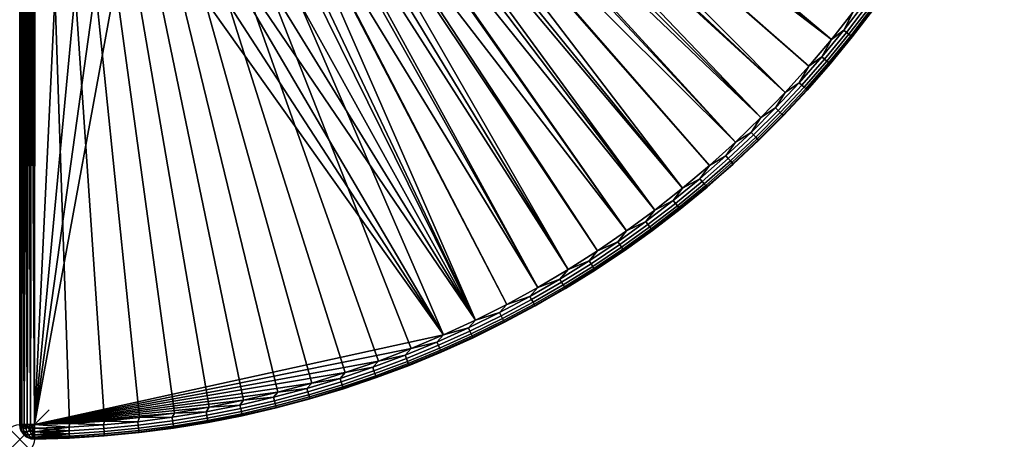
# Model space of a CAD drawing. Header units: inches. Extents: x 0 to 36, y -36 to 0.
# Tile 1 of 3: x 0 to 33.4, y -36 to -21.8. Entities that reach past the tile are written whole.
import ezdxf

# ---------------------------------------------------------------- set-up
doc = ezdxf.new("R2010")
doc.units = ezdxf.units.IN
doc.header["$MEASUREMENT"] = 0
doc.header["$PDMODE"] = 35
doc.header["$PDSIZE"] = 1
for name, color, linetype in [('A-FURN-3-NODE', 7, 'Continuous'), ('A-FURN-3-ST-FR', 151, 'Continuous'), ('A-FURN-3-ST-SI', 165, 'Continuous')]:
    doc.layers.add(name, color=color, linetype=linetype)

msp = doc.modelspace()

# ---------------------------------------------------------------- linework, layer by layer
at = {"layer": 'A-FURN-3-NODE'}
msp.add_point((0, -36.001), dxfattribs=at)

# ---------------------------------------------------------------- meshes
at = {"layer": 'A-FURN-3-ST-FR'}
mesh = msp.add_polyface(dxfattribs=at)
corners = [(0, -0.5, 0.5), (0.017, -35.496, 0.371), (0, -35.496, 0.5), (0.017, -0.5, 0.371), (0.067, -35.496, 0.25), (0.067, -0.5, 0.25), (0.146, -35.496, 0.146), (0.146, -0.5, 0.146), (0.25, -35.496, 0.067), (0.25, -0.5, 0.067), (0.371, -35.496, 0.017), (0.371, -0.5, 0.017), (0.5, -35.496), (4.063, -35.267), (0.5, -0.5), (5.243, -35.111), (2.878, -35.383), (1.69, -35.46), (0.5, -35.496, 18), (0.505, -17.993, 18), (0.5, -17.993, 18), (0.51, -17.993, 18), (0.514, -17.993, 18), (1.339, -17.95, 18), (2.16, -17.87, 18), (2.977, -17.752, 18), (3.788, -17.597, 18), (0, -35.496, 17.5), (0.01, -17.59, 17.598), (0, -17.493, 17.5), (0.017, -35.496, 17.629), (0.038, -17.684, 17.691), (0.067, -35.496, 17.75), (0.084, -17.771, 17.778), (0.146, -35.496, 17.854), (0.146, -17.846, 17.854), (0.222, -17.909, 17.916), (0.25, -35.496, 17.933), (0.309, -17.955, 17.962), (0.371, -35.496, 17.983), (0.402, -17.983, 17.99), (0.258, -17.931, 35.5), (0.152, -17.851, 35.5), (0.382, -17.979, 35.5), (0.514, -17.993, 35.5), (1.339, -17.95, 35.5), (2.16, -17.87, 35.5), (0.514, -17.976, 35.629), (1.334, -17.883, 35.75), (0.512, -17.926, 35.75), (1.337, -17.933, 35.629), (2.158, -17.853, 35.629), (0.463, -17.912, 35.771), (0.368, -17.927, 35.709), (0.447, -17.976, 35.616), (0.379, -17.976, 35.548), (0.287, -17.926, 35.628), (0.225, -17.909, 35.534)]
mesh.append_faces([[corners[k] for k in face] for face in [(0, 1, 2), (3, 4, 1), (5, 6, 4), (7, 8, 6), (9, 10, 8), (11, 12, 10), (13, 14, 15), (16, 14, 13), (17, 14, 16), (12, 14, 17), (18, 19, 20), (27, 28, 29), (30, 28, 27), (30, 31, 28), (32, 31, 30), (32, 33, 31), (34, 33, 32), (34, 35, 33), (34, 36, 35), (37, 36, 34), (37, 38, 36), (39, 38, 37), (39, 40, 38), (18, 40, 39), (20, 40, 18), (36, 41, 42), (38, 41, 36), (38, 43, 41), (40, 43, 38), (44, 43, 40), (21, 22, 44), (44, 19, 21), (44, 20, 19), (40, 20, 44), (45, 22, 23), (44, 22, 45), (45, 23, 46), (47, 48, 49), (47, 50, 48), (44, 50, 47), (45, 50, 44), (45, 51, 50), (52, 53, 54), (55, 54, 53, 56), (41, 56, 57), (41, 55, 56), (43, 55, 41), (44, 55, 43), (44, 54, 55), (47, 54, 44), (49, 54, 47), (49, 52, 54), (42, 41, 57)]])
mesh.append_faces([[corners[k] for k in face] for face in [(18, 22, 21), (18, 23, 22), (18, 25, 24)]], dxfattribs={"vtx0": -1, "vtx2": -1})
mesh.append_faces([[corners[k] for k in face] for face in [(24, 23, 18)]], dxfattribs={"vtx1": -1, "vtx2": -1})
mesh.append_faces([[corners[k] for k in face] for face in [(21, 19, 18), (18, 26, 25)]], dxfattribs={"vtx2": -1})
mesh = msp.add_polyface(dxfattribs=at)
corners = [(0.017, -0.5, 0.371), (0.017, -35.496, 0.371), (0, -0.5, 0.5), (0.067, -0.5, 0.25), (0.067, -35.496, 0.25), (0.146, -0.5, 0.146), (0.146, -35.496, 0.146), (0.25, -0.5, 0.067), (0.25, -35.496, 0.067), (0.371, -0.5, 0.017), (0.371, -35.496, 0.017), (0.5, -0.5), (0.5, -35.496), (0.5, -0.5, 36), (1.327, -17.45, 36), (2.15, -17.367, 36), (0.5, -17.493, 36), (0.01, -17.59, 17.598), (0, -17.493, 35.5), (0, -17.493, 17.5), (4.591, -17.405, 35.5), (3.788, -17.597, 18), (4.591, -17.405, 18), (3.788, -17.597, 35.5), (5.384, -17.176, 35.5), (5.384, -17.176, 18), (6.166, -16.911, 35.5), (0.017, -17.493, 35.629), (0.017, -0.5, 35.629), (0.067, -17.493, 35.75), (0.067, -0.5, 35.75), (0.146, -17.493, 35.854), (0.146, -0.5, 35.854), (0.25, -17.493, 35.933), (0.25, -0.5, 35.933), (0.371, -17.493, 35.983), (0.371, -0.5, 35.983), (1.311, -17.581, 35.983), (0.504, -17.622, 35.983), (2.116, -17.502, 35.983), (2.936, -17.505, 35.933), (2.916, -17.387, 35.983), (2.13, -17.622, 35.933), (2.969, -17.246, 36), (3.757, -17.454, 35.854), (3.736, -17.352, 35.933), (2.953, -17.608, 35.854), (3.71, -17.235, 35.983), (3.781, -17.087, 36), (4.574, -17.34, 35.75), (4.554, -17.263, 35.854), (3.774, -17.531, 35.75), (4.527, -17.163, 35.933), (5.341, -17.036, 35.854), (5.31, -16.937, 35.933), (5.274, -16.822, 35.983), (4.497, -17.046, 35.983), (4.585, -16.889, 36), (5.378, -16.653, 36), (4.587, -17.388, 35.629), (3.785, -17.58, 35.629), (5.379, -17.16, 35.629), (5.364, -17.112, 35.75), (6.039, -16.563, 35.983), (6.16, -16.895, 35.629), (0.015, -17.568, 35.593), (0.018, -17.625, 35.5), (0.055, -17.603, 35.7), (0.119, -17.621, 35.797), (0.203, -17.622, 35.881), (0.302, -17.606, 35.945), (0.409, -17.573, 35.985)]
mesh.append_faces([[corners[k] for k in face] for face in [(0, 1, 2), (3, 4, 0), (5, 6, 3), (7, 8, 5), (9, 10, 7), (11, 12, 9), (13, 14, 15), (16, 14, 13), (17, 18, 19), (20, 21, 22), (23, 21, 20), (24, 22, 25), (20, 22, 24), (24, 25, 26), (27, 28, 18), (29, 30, 27), (31, 32, 29), (33, 34, 31), (35, 36, 33), (16, 13, 35), (16, 37, 14), (38, 37, 16), (14, 39, 15), (14, 37, 39), (40, 41, 39, 42), (15, 41, 43), (15, 39, 41), (44, 45, 40, 46), (45, 47, 41, 40), (43, 47, 48), (43, 41, 47), (49, 50, 44, 51), (50, 52, 45, 44), (53, 54, 52, 50), (54, 55, 56, 52), (57, 55, 58), (57, 56, 55), (52, 56, 47, 45), (48, 56, 57), (48, 47, 56), (59, 49, 51, 60), (23, 59, 60), (20, 59, 23), (61, 62, 49, 59), (62, 53, 50, 49), (20, 61, 59), (24, 61, 20), (58, 55, 63), (24, 64, 61), (65, 18, 66), (65, 27, 18), (67, 27, 65), (67, 29, 27), (68, 31, 29), (69, 33, 31), (70, 35, 33), (71, 35, 70), (71, 16, 35), (38, 16, 71)]])
mesh = msp.add_polyface(dxfattribs=at)
corners = [(22.454, -27.497), (0.5, -0.5), (23.363, -26.728), (21.52, -28.234), (20.561, -28.94), (19.579, -29.613), (18.575, -30.253), (17.55, -30.858), (16.506, -31.429), (15.443, -31.965), (14.362, -32.465), (13.266, -32.928), (12.154, -33.355), (11.029, -33.743), (9.891, -34.094), (8.743, -34.407), (7.584, -34.68), (6.417, -34.915), (5.243, -35.111), (16.25, -31.708, 0.017), (15.201, -32.224, 0.017), (15.252, -32.333, 0.067), (16.305, -31.815, 0.067), (14.135, -32.706, 0.017), (14.183, -32.816, 0.067), (15.296, -32.427, 0.146), (16.352, -31.907, 0.146), (15.33, -32.499, 0.25), (16.388, -31.978, 0.25), (15.352, -32.544, 0.371), (16.411, -32.023, 0.371), (16.419, -32.038, 0.5), (15.359, -32.559, 0.5), (14.362, -32.465, 18), (3.788, -17.597, 18), (0.5, -35.496, 18), (4.591, -17.405, 18), (5.384, -17.176, 18), (15.443, -31.965, 18), (6.166, -16.911, 18), (6.935, -16.61, 18), (7.69, -16.275, 18), (8.428, -15.905, 18), (16.506, -31.429, 18), (17.55, -30.858, 18), (9.148, -15.502, 18), (18.575, -30.253, 18), (9.849, -15.066, 18), (19.579, -29.613, 18), (20.561, -28.94, 18), (10.53, -14.599, 18), (21.52, -28.234, 18), (11.188, -14.101, 18), (22.454, -27.497, 18), (11.823, -13.573, 18), (15.296, -32.427, 17.854), (15.252, -32.333, 17.933), (14.183, -32.816, 17.933), (14.224, -32.911, 17.854), (15.201, -32.224, 17.983), (14.135, -32.706, 17.983), (16.411, -32.023, 17.629), (16.388, -31.978, 17.75), (15.33, -32.499, 17.75), (15.352, -32.544, 17.629), (16.352, -31.907, 17.854), (16.305, -31.815, 17.933), (16.25, -31.708, 17.983), (15.359, -32.559, 17.5), (16.419, -32.038, 17.5)]
mesh.append_faces([[corners[k] for k in face] for face in [(0, 1, 2), (3, 1, 0), (4, 1, 3), (5, 1, 4), (6, 1, 5), (7, 1, 6), (8, 1, 7), (9, 1, 8), (10, 1, 9), (11, 1, 10), (12, 1, 11), (13, 1, 12), (14, 1, 13), (15, 1, 14), (16, 1, 15), (17, 1, 16), (18, 1, 17), (19, 9, 8), (20, 10, 9), (20, 9, 19), (21, 20, 19, 22), (23, 10, 20), (24, 23, 20, 21), (25, 21, 22, 26), (27, 25, 26, 28), (29, 27, 28, 30), (29, 31, 32), (30, 31, 29), (33, 34, 35), (38, 37, 33), (43, 42, 38), (44, 42, 43), (44, 45, 42), (46, 45, 44), (46, 47, 45), (48, 47, 46), (49, 50, 47), (51, 52, 50), (53, 54, 52), (55, 56, 57, 58), (56, 59, 60, 57), (33, 59, 38), (33, 60, 59), (61, 62, 63, 64), (62, 65, 55, 63), (65, 66, 56, 55), (66, 67, 59, 56), (38, 67, 43), (38, 59, 67), (68, 61, 64), (69, 61, 68), (32, 69, 68), (31, 69, 32)]])
mesh.append_faces([[corners[k] for k in face] for face in [(33, 36, 34), (38, 39, 37)]], dxfattribs={"vtx0": -1})
mesh.append_faces([[corners[k] for k in face] for face in [(38, 41, 40)]], dxfattribs={"vtx0": -1, "vtx2": -1})
mesh.append_faces([[corners[k] for k in face] for face in [(40, 39, 38)]], dxfattribs={"vtx1": -1, "vtx2": -1})
mesh.append_faces([[corners[k] for k in face] for face in [(33, 37, 36), (38, 42, 41)]], dxfattribs={"vtx2": -1})
mesh = msp.add_polyface(dxfattribs=at)
corners = [(23.363, -26.728), (0.5, -0.5), (24.247, -25.93), (24.247, -25.93, 18), (12.433, -13.016, 18), (11.823, -13.573, 18), (13.016, -12.433, 35.5), (13.016, -12.433, 18), (13.573, -11.823, 35.5), (13.573, -11.823, 18), (10.53, -14.599, 35.5), (9.849, -15.066, 18), (10.53, -14.599, 18), (9.849, -15.066, 35.5), (11.188, -14.101, 35.5), (11.188, -14.101, 18), (11.823, -13.573, 35.5), (12.433, -13.016, 35.5), (10.52, -14.585, 35.629), (10.491, -14.544, 35.75), (9.813, -15.01, 35.75), (9.84, -15.052, 35.629), (10.444, -14.48, 35.854), (9.769, -14.944, 35.854), (10.383, -14.396, 35.933), (9.712, -14.857, 35.933), (9.826, -14.481, 36), (10.313, -14.298, 35.983), (10.5, -14, 36), (11.15, -13.488, 36), (11.579, -13.293, 35.983), (11.775, -12.946, 36), (11.779, -13.522, 35.75), (11.727, -13.462, 35.854), (11.097, -13.986, 35.854), (11.146, -14.048, 35.75), (11.659, -13.384, 35.933), (11.033, -13.905, 35.933), (10.958, -13.81, 35.983), (11.177, -14.087, 35.629), (11.812, -13.56, 35.629), (12.421, -13.004, 35.629), (12.386, -12.968, 35.75), (12.332, -12.911, 35.854), (12.26, -12.836, 35.933), (12.177, -12.748, 35.983), (12.374, -12.374, 36), (13.004, -12.421, 35.629), (12.968, -12.386, 35.75), (12.911, -12.332, 35.854), (12.836, -12.26, 35.933), (12.748, -12.177, 35.983), (12.946, -11.775, 36), (13.56, -11.812, 35.629), (13.522, -11.779, 35.75), (13.462, -11.727, 35.854), (13.384, -11.659, 35.933), (13.293, -11.579, 35.983)]
mesh.append_faces([[corners[k] for k in face] for face in [(0, 1, 2), (3, 4, 5), (6, 4, 7), (8, 7, 9), (6, 7, 8), (10, 11, 12), (13, 11, 10), (14, 12, 15), (10, 12, 14), (16, 15, 5), (14, 15, 16), (17, 5, 4), (16, 5, 17), (17, 4, 6), (18, 19, 20, 21), (19, 22, 23, 20), (22, 24, 25, 23), (26, 27, 28), (13, 18, 21), (10, 18, 13), (29, 30, 31), (32, 33, 34, 35), (33, 36, 37, 34), (36, 30, 38, 37), (29, 38, 30), (28, 38, 29), (35, 34, 22, 19), (34, 37, 24, 22), (37, 38, 27, 24), (28, 27, 38), (39, 35, 19, 18), (10, 39, 18), (14, 39, 10), (40, 32, 35, 39), (14, 40, 39), (16, 40, 14), (41, 42, 32, 40), (42, 43, 33, 32), (43, 44, 36, 33), (44, 45, 30, 36), (31, 45, 46), (31, 30, 45), (16, 41, 40), (17, 41, 16), (47, 48, 42, 41), (48, 49, 43, 42), (49, 50, 44, 43), (50, 51, 45, 44), (46, 51, 52), (46, 45, 51), (17, 47, 41), (6, 47, 17), (53, 54, 48, 47), (54, 55, 49, 48), (55, 56, 50, 49), (56, 57, 51, 50), (52, 51, 57), (6, 53, 47), (8, 53, 6)]])
mesh = msp.add_polyface(dxfattribs=at)
corners = [(24.247, -25.93), (0.5, -0.5), (25.102, -25.102), (25.93, -24.247), (26.728, -23.363), (27.497, -22.454), (28.234, -21.52), (28.94, -20.561), (29.613, -19.579), (30.253, -18.575), (30.858, -17.55), (31.429, -16.506), (31.965, -15.443), (24.247, -25.93, 18), (11.823, -13.573, 18), (23.363, -26.728, 18), (25.102, -25.102, 18), (12.433, -13.016, 18), (13.016, -12.433, 18), (25.93, -24.247, 18), (13.573, -11.823, 18), (26.728, -23.363, 18), (27.497, -22.454, 18), (14.101, -11.188, 18), (28.234, -21.52, 18), (14.599, -10.53, 18), (28.94, -20.561, 18), (15.066, -9.849, 18), (31.429, -16.506, 18), (15.905, -8.428, 18), (30.858, -17.55, 18), (31.965, -15.443, 18), (32.465, -14.362, 18), (16.275, -7.69, 18), (32.928, -13.266, 18), (16.61, -6.935, 18), (33.355, -12.154, 18), (16.911, -6.166, 18), (28.911, -21.422, 17.629), (28.871, -21.393, 17.75), (28.153, -22.329, 17.75), (28.193, -22.36, 17.629), (28.807, -21.345, 17.854), (28.091, -22.279, 17.854), (28.724, -21.284, 17.933), (28.01, -22.215, 17.933), (28.627, -21.212, 17.983), (27.916, -22.14, 17.983), (28.206, -22.37, 17.5), (28.925, -21.433, 17.5), (29.492, -20.389, 17.854), (29.407, -20.33, 17.933), (29.308, -20.261, 17.983), (28.206, -22.37, 0.5), (28.925, -21.433, 0.5), (27.916, -22.14, 0.017), (28.627, -21.212, 0.017), (28.01, -22.215, 0.067), (28.724, -21.284, 0.067), (28.091, -22.279, 0.146), (28.807, -21.345, 0.146), (28.153, -22.329, 0.25), (28.871, -21.393, 0.25), (28.193, -22.36, 0.371), (28.911, -21.422, 0.371), (29.308, -20.261, 0.017), (29.407, -20.33, 0.067), (29.492, -20.389, 0.146), (29.613, -19.579, 18), (30.253, -18.575, 18), (15.502, -9.148, 18)]
mesh.append_faces([[corners[k] for k in face] for face in [(0, 1, 2), (2, 1, 3), (3, 1, 4), (4, 1, 5), (5, 1, 6), (6, 1, 7), (7, 1, 8), (8, 1, 9), (9, 1, 10), (10, 1, 11), (11, 1, 12), (13, 14, 15), (16, 17, 13), (16, 18, 17), (19, 18, 16), (19, 20, 18), (21, 20, 19), (22, 20, 21), (22, 23, 20), (24, 23, 22), (24, 25, 23), (26, 25, 24), (26, 27, 25), (28, 29, 30), (31, 29, 28), (32, 33, 31), (34, 35, 32), (36, 37, 34), (38, 39, 40, 41), (39, 42, 43, 40), (42, 44, 45, 43), (44, 46, 47, 45), (24, 47, 46), (22, 47, 24), (48, 38, 41), (49, 38, 48), (50, 51, 44, 42), (51, 52, 46, 44), (26, 46, 52), (24, 46, 26), (53, 49, 48), (54, 49, 53), (55, 6, 56), (55, 5, 6), (57, 55, 56, 58), (59, 57, 58, 60), (61, 59, 60, 62), (63, 61, 62, 64), (63, 54, 53), (64, 54, 63), (56, 7, 65), (56, 6, 7), (58, 56, 65, 66), (60, 58, 66, 67), (68, 27, 26), (69, 27, 68), (69, 70, 27), (30, 70, 69), (30, 29, 70)]])
mesh = msp.add_polyface(dxfattribs=at)
corners = [(20.261, -29.308, 0.017), (19.579, -29.613), (20.561, -28.94), (19.288, -29.957, 0.017), (19.354, -30.058, 0.067), (20.33, -29.407, 0.067), (19.41, -30.145, 0.146), (20.389, -29.492, 0.146), (19.453, -30.212, 0.25), (20.434, -29.557, 0.25), (20.462, -29.599, 0.371), (20.472, -29.613, 0.5), (19.48, -30.254, 0.371), (21.212, -28.627, 0.017), (21.52, -28.234), (21.284, -28.724, 0.067), (21.345, -28.807, 0.146), (21.393, -28.871, 0.25), (21.422, -28.911, 0.371), (21.433, -28.925, 0.5), (22.37, -28.206, 0.5), (22.14, -27.916, 0.017), (22.454, -27.497), (22.215, -28.01, 0.067), (22.279, -28.091, 0.146), (22.329, -28.153, 0.25), (22.36, -28.193, 0.371), (23.284, -27.457, 0.5), (23.044, -27.174, 0.017), (23.122, -27.266, 0.067), (20.561, -28.94, 18), (9.849, -15.066, 18), (19.579, -29.613, 18), (21.52, -28.234, 18), (10.53, -14.599, 18), (22.454, -27.497, 18), (11.188, -14.101, 18), (23.363, -26.728, 18), (11.823, -13.573, 18), (20.434, -29.557, 17.75), (20.389, -29.492, 17.854), (19.41, -30.145, 17.854), (19.453, -30.212, 17.75), (20.33, -29.407, 17.933), (19.354, -30.058, 17.933), (20.261, -29.308, 17.983), (19.288, -29.957, 17.983), (20.472, -29.613, 17.5), (20.462, -29.599, 17.629), (19.489, -30.268, 17.5), (21.422, -28.911, 17.629), (21.393, -28.871, 17.75), (21.345, -28.807, 17.854), (21.284, -28.724, 17.933), (21.212, -28.627, 17.983), (21.433, -28.925, 17.5), (22.36, -28.193, 17.629), (22.329, -28.153, 17.75), (22.279, -28.091, 17.854), (22.215, -28.01, 17.933), (22.14, -27.916, 17.983), (22.37, -28.206, 17.5), (23.122, -27.266, 17.933), (23.044, -27.174, 17.983), (23.273, -27.444, 17.629), (19.489, -30.268, 0.5)]
mesh.append_faces([[corners[k] for k in face] for face in [(0, 1, 2), (3, 1, 0), (4, 3, 0, 5), (6, 4, 5, 7), (8, 6, 7, 9), (10, 11, 12), (13, 2, 14), (0, 2, 13), (5, 0, 13, 15), (7, 5, 15, 16), (9, 7, 16, 17), (10, 9, 17, 18), (10, 19, 11), (18, 19, 10), (18, 20, 19), (21, 14, 22), (13, 14, 21), (15, 13, 21, 23), (16, 15, 23, 24), (17, 16, 24, 25), (18, 17, 25, 26), (26, 20, 18), (26, 27, 20), (21, 22, 28), (23, 21, 28, 29), (30, 31, 32), (33, 34, 30), (35, 36, 33), (37, 38, 35), (39, 40, 41, 42), (40, 43, 44, 41), (43, 45, 46, 44), (32, 45, 30), (32, 46, 45), (47, 48, 49), (50, 51, 39, 48), (51, 52, 40, 39), (52, 53, 43, 40), (53, 54, 45, 43), (30, 54, 33), (30, 45, 54), (47, 50, 48), (55, 50, 47), (56, 57, 51, 50), (57, 58, 52, 51), (58, 59, 53, 52), (59, 60, 54, 53), (33, 60, 35), (33, 54, 60), (55, 56, 50), (61, 56, 55), (62, 63, 60, 59), (35, 60, 63), (61, 64, 56), (11, 47, 65), (11, 55, 47), (19, 55, 11), (19, 61, 55), (20, 61, 19)]])
mesh = msp.add_polyface(dxfattribs=at)
corners = [(24.777, -25.604, 0.017), (25.102, -25.102), (25.604, -24.777, 0.017), (24.861, -25.69, 0.067), (25.69, -24.861, 0.067), (25.858, -25.023, 0.371), (25.87, -25.035, 0.5), (25.023, -25.858, 0.371), (26.678, -24.172, 0.5), (25.93, -24.247), (26.403, -23.923, 0.017), (26.492, -24.004, 0.067), (25.765, -24.933, 0.146), (26.569, -24.074, 0.146), (25.822, -24.988, 0.25), (26.628, -24.127, 0.25), (26.665, -24.161, 0.371), (27.457, -23.284, 0.5), (26.728, -23.363), (27.174, -23.044, 0.017), (27.266, -23.122, 0.067), (27.345, -23.189, 0.146), (27.406, -23.24, 0.25), (27.444, -23.273, 0.371), (28.193, -22.36, 17.629), (28.153, -22.329, 17.75), (27.406, -23.24, 17.75), (27.444, -23.273, 17.629), (28.091, -22.279, 17.854), (27.345, -23.189, 17.854), (28.01, -22.215, 17.933), (27.266, -23.122, 17.933), (27.916, -22.14, 17.983), (27.174, -23.044, 17.983), (27.497, -22.454, 18), (26.728, -23.363, 18), (27.457, -23.284, 17.5), (28.206, -22.37, 17.5), (28.206, -22.37, 0.5), (27.497, -22.454), (27.916, -22.14, 0.017), (28.01, -22.215, 0.067), (28.091, -22.279, 0.146), (28.153, -22.329, 0.25), (28.193, -22.36, 0.371), (25.69, -24.861, 17.933), (25.604, -24.777, 17.983), (24.777, -25.604, 17.983), (24.861, -25.69, 17.933), (25.102, -25.102, 18), (25.93, -24.247, 18), (26.665, -24.161, 17.629), (26.628, -24.127, 17.75), (25.822, -24.988, 17.75), (25.858, -25.023, 17.629), (26.569, -24.074, 17.854), (25.765, -24.933, 17.854), (26.492, -24.004, 17.933), (26.403, -23.923, 17.983), (25.87, -25.035, 17.5), (26.678, -24.172, 17.5)]
mesh.append_faces([[corners[k] for k in face] for face in [(0, 1, 2), (3, 0, 2, 4), (5, 6, 7), (5, 8, 6), (2, 9, 10), (2, 1, 9), (4, 2, 10, 11), (12, 4, 11, 13), (14, 12, 13, 15), (5, 14, 15, 16), (16, 8, 5), (16, 17, 8), (10, 18, 19), (10, 9, 18), (11, 10, 19, 20), (13, 11, 20, 21), (15, 13, 21, 22), (16, 15, 22, 23), (23, 17, 16), (24, 25, 26, 27), (25, 28, 29, 26), (28, 30, 31, 29), (30, 32, 33, 31), (34, 33, 32), (35, 33, 34), (36, 24, 27), (37, 24, 36), (17, 37, 36), (38, 37, 17), (19, 39, 40), (19, 18, 39), (20, 19, 40, 41), (21, 20, 41, 42), (22, 21, 42, 43), (23, 22, 43, 44), (23, 38, 17), (44, 38, 23), (45, 46, 47, 48), (49, 46, 50), (49, 47, 46), (51, 52, 53, 54), (52, 55, 56, 53), (55, 57, 45, 56), (57, 58, 46, 45), (50, 58, 35), (50, 46, 58), (59, 51, 54), (60, 51, 59), (27, 26, 52, 51), (26, 29, 55, 52), (29, 31, 57, 55), (31, 33, 58, 57), (35, 58, 33), (60, 27, 51), (36, 27, 60), (6, 60, 59), (8, 60, 6), (8, 36, 60), (17, 36, 8)]])
mesh = msp.add_polyface(dxfattribs=at)
corners = [(22.279, -28.091, 0.146), (22.215, -28.01, 0.067), (23.122, -27.266, 0.067), (23.189, -27.345, 0.146), (22.329, -28.153, 0.25), (23.24, -27.406, 0.25), (22.36, -28.193, 0.371), (23.273, -27.444, 0.371), (23.284, -27.457, 0.5), (23.923, -26.403, 0.017), (23.363, -26.728), (24.247, -25.93), (23.044, -27.174, 0.017), (22.454, -27.497), (24.777, -25.604, 0.017), (24.004, -26.492, 0.067), (24.861, -25.69, 0.067), (24.074, -26.569, 0.146), (24.933, -25.765, 0.146), (24.127, -26.628, 0.25), (24.988, -25.822, 0.25), (24.161, -26.665, 0.371), (25.023, -25.858, 0.371), (24.172, -26.678, 0.5), (25.035, -25.87, 0.5), (25.102, -25.102), (25.69, -24.861, 0.067), (25.765, -24.933, 0.146), (25.822, -24.988, 0.25), (25.858, -25.023, 0.371), (25.87, -25.035, 0.5), (23.273, -27.444, 17.629), (23.24, -27.406, 17.75), (22.329, -28.153, 17.75), (22.36, -28.193, 17.629), (23.189, -27.345, 17.854), (22.279, -28.091, 17.854), (23.122, -27.266, 17.933), (22.215, -28.01, 17.933), (23.284, -27.457, 17.5), (22.37, -28.206, 17.5), (23.363, -26.728, 18), (23.923, -26.403, 17.983), (24.247, -25.93, 18), (24.127, -26.628, 17.75), (24.074, -26.569, 17.854), (24.004, -26.492, 17.933), (23.044, -27.174, 17.983), (22.454, -27.497, 18), (24.161, -26.665, 17.629), (24.172, -26.678, 17.5), (25.023, -25.858, 17.629), (24.988, -25.822, 17.75), (24.933, -25.765, 17.854), (24.861, -25.69, 17.933), (24.777, -25.604, 17.983), (25.035, -25.87, 17.5), (25.858, -25.023, 17.629), (25.822, -24.988, 17.75), (25.765, -24.933, 17.854), (25.69, -24.861, 17.933), (25.102, -25.102, 18), (25.87, -25.035, 17.5), (22.37, -28.206, 0.5)]
mesh.append_faces([[corners[k] for k in face] for face in [(0, 1, 2, 3), (4, 0, 3, 5), (6, 4, 5, 7), (7, 8, 6), (9, 10, 11), (12, 13, 10), (9, 11, 14), (15, 9, 14, 16), (12, 10, 9), (2, 12, 9, 15), (17, 15, 16, 18), (3, 2, 15, 17), (19, 17, 18, 20), (5, 3, 17, 19), (21, 19, 20, 22), (7, 5, 19, 21), (7, 23, 8), (21, 23, 7), (21, 24, 23), (22, 24, 21), (14, 11, 25), (18, 16, 26, 27), (20, 18, 27, 28), (22, 20, 28, 29), (22, 30, 24), (31, 32, 33, 34), (32, 35, 36, 33), (35, 37, 38, 36), (39, 31, 40), (41, 42, 43), (44, 45, 35, 32), (45, 46, 37, 35), (46, 42, 47, 37), (41, 47, 42), (48, 47, 41), (49, 44, 32, 31), (39, 49, 31), (50, 49, 39), (51, 52, 44, 49), (52, 53, 45, 44), (53, 54, 46, 45), (54, 55, 42, 46), (43, 42, 55), (50, 51, 49), (56, 51, 50), (57, 58, 52, 51), (58, 59, 53, 52), (59, 60, 54, 53), (43, 55, 61), (56, 57, 51), (62, 57, 56), (63, 39, 40), (8, 39, 63), (8, 50, 39), (23, 50, 8), (23, 56, 50), (24, 56, 23), (24, 62, 56), (30, 62, 24)]])
mesh = msp.add_polyface(dxfattribs=at)
corners = [(17.282, -31.158, 0.017), (16.506, -31.429), (17.55, -30.858), (16.25, -31.708, 0.017), (16.305, -31.815, 0.067), (17.34, -31.263, 0.067), (16.352, -31.907, 0.146), (17.391, -31.354, 0.146), (16.388, -31.978, 0.25), (17.429, -31.423, 0.25), (16.411, -32.023, 0.371), (17.453, -31.467, 0.371), (17.462, -31.482, 0.5), (16.419, -32.038, 0.5), (18.485, -30.892, 0.5), (18.295, -30.574, 0.017), (18.575, -30.253), (18.357, -30.677, 0.067), (18.41, -30.766, 0.146), (18.451, -30.834, 0.25), (18.477, -30.877, 0.371), (19.489, -30.268, 0.5), (19.288, -29.957, 0.017), (19.579, -29.613), (19.354, -30.058, 0.067), (19.41, -30.145, 0.146), (19.453, -30.212, 0.25), (19.48, -30.254, 0.371), (20.434, -29.557, 0.25), (20.462, -29.599, 0.371), (20.472, -29.613, 0.5), (17.453, -31.467, 17.629), (17.429, -31.423, 17.75), (16.388, -31.978, 17.75), (16.411, -32.023, 17.629), (17.391, -31.354, 17.854), (16.352, -31.907, 17.854), (17.34, -31.263, 17.933), (16.305, -31.815, 17.933), (17.282, -31.158, 17.983), (16.25, -31.708, 17.983), (16.506, -31.429, 18), (17.55, -30.858, 18), (16.419, -32.038, 17.5), (17.462, -31.482, 17.5), (18.575, -30.253, 18), (19.288, -29.957, 17.983), (19.579, -29.613, 18), (19.453, -30.212, 17.75), (19.41, -30.145, 17.854), (18.41, -30.766, 17.854), (18.451, -30.834, 17.75), (19.354, -30.058, 17.933), (18.357, -30.677, 17.933), (18.295, -30.574, 17.983), (18.477, -30.877, 17.629), (18.485, -30.892, 17.5), (19.48, -30.254, 17.629), (19.489, -30.268, 17.5), (20.462, -29.599, 17.629), (20.434, -29.557, 17.75), (20.472, -29.613, 17.5)]
mesh.append_faces([[corners[k] for k in face] for face in [(0, 1, 2), (3, 1, 0), (4, 3, 0, 5), (6, 4, 5, 7), (8, 6, 7, 9), (10, 8, 9, 11), (10, 12, 13), (11, 12, 10), (11, 14, 12), (15, 2, 16), (0, 2, 15), (5, 0, 15, 17), (7, 5, 17, 18), (9, 7, 18, 19), (11, 9, 19, 20), (20, 14, 11), (20, 21, 14), (22, 16, 23), (15, 16, 22), (17, 15, 22, 24), (18, 17, 24, 25), (19, 18, 25, 26), (20, 19, 26, 27), (27, 21, 20), (27, 26, 28, 29), (27, 30, 21), (31, 32, 33, 34), (32, 35, 36, 33), (35, 37, 38, 36), (37, 39, 40, 38), (41, 39, 42), (41, 40, 39), (43, 31, 34), (44, 31, 43), (13, 44, 43), (12, 44, 13), (45, 46, 47), (48, 49, 50, 51), (49, 52, 53, 50), (52, 46, 54, 53), (45, 54, 46), (42, 54, 45), (51, 50, 35, 32), (50, 53, 37, 35), (53, 54, 39, 37), (42, 39, 54), (55, 51, 32, 31), (44, 55, 31), (56, 55, 44), (57, 48, 51, 55), (56, 57, 55), (58, 57, 56), (59, 60, 48, 57), (58, 59, 57), (12, 56, 44), (14, 56, 12), (14, 58, 56), (21, 58, 14), (21, 61, 58)]])
mesh = msp.add_polyface(dxfattribs=at)
corners = [(11.959, -33.562, 0.017), (11.029, -33.743), (12.154, -33.355), (10.888, -34.052, 0.067), (10.851, -33.937, 0.017), (12, -33.676, 0.067), (10.92, -34.15, 0.146), (12.035, -33.773, 0.146), (10.944, -34.226, 0.25), (12.061, -33.848, 0.25), (10.959, -34.273, 0.371), (12.078, -33.895, 0.371), (12.084, -33.911, 0.5), (13.19, -33.497, 0.5), (13.054, -33.152, 0.017), (13.266, -32.928), (13.098, -33.264, 0.067), (13.136, -33.36, 0.146), (13.165, -33.434, 0.25), (13.184, -33.481, 0.371), (14.282, -33.046, 0.5), (14.135, -32.706, 0.017), (14.362, -32.465), (14.183, -32.816, 0.067), (14.224, -32.911, 0.146), (14.256, -32.984, 0.25), (14.275, -33.03, 0.371), (15.252, -32.333, 0.067), (15.296, -32.427, 0.146), (15.33, -32.499, 0.25), (15.352, -32.544, 0.371), (15.359, -32.559, 0.5), (12.078, -33.895, 17.629), (12.061, -33.848, 17.75), (10.944, -34.226, 17.75), (10.959, -34.273, 17.629), (12.035, -33.773, 17.854), (10.92, -34.15, 17.854), (12, -33.676, 17.933), (10.888, -34.052, 17.933), (11.029, -33.743, 18), (11.959, -33.562, 17.983), (12.154, -33.355, 18), (12.084, -33.911, 17.5), (10.964, -34.29, 17.5), (13.266, -32.928, 18), (14.135, -32.706, 17.983), (14.362, -32.465, 18), (14.224, -32.911, 17.854), (14.183, -32.816, 17.933), (13.098, -33.264, 17.933), (13.136, -33.36, 17.854), (13.054, -33.152, 17.983), (13.165, -33.434, 17.75), (13.184, -33.481, 17.629), (13.19, -33.497, 17.5), (14.275, -33.03, 17.629), (14.256, -32.984, 17.75), (14.282, -33.046, 17.5), (15.352, -32.544, 17.629), (15.33, -32.499, 17.75), (15.296, -32.427, 17.854), (15.359, -32.559, 17.5), (10.964, -34.29, 0.5)]
mesh.append_faces([[corners[k] for k in face] for face in [(0, 1, 2), (3, 4, 0, 5), (6, 3, 5, 7), (8, 6, 7, 9), (10, 8, 9, 11), (11, 12, 10), (11, 13, 12), (14, 2, 15), (0, 2, 14), (5, 0, 14, 16), (7, 5, 16, 17), (9, 7, 17, 18), (11, 9, 18, 19), (19, 13, 11), (19, 20, 13), (21, 15, 22), (14, 15, 21), (16, 14, 21, 23), (17, 16, 23, 24), (18, 17, 24, 25), (19, 18, 25, 26), (26, 20, 19), (24, 23, 27, 28), (25, 24, 28, 29), (26, 25, 29, 30), (26, 31, 20), (30, 31, 26), (32, 33, 34, 35), (33, 36, 37, 34), (36, 38, 39, 37), (40, 41, 42), (43, 32, 44), (45, 46, 47), (48, 49, 50, 51), (49, 46, 52, 50), (45, 52, 46), (42, 52, 45), (53, 51, 36, 33), (51, 50, 38, 36), (50, 52, 41, 38), (42, 41, 52), (54, 53, 33, 32), (43, 54, 32), (55, 54, 43), (56, 57, 53, 54), (57, 48, 51, 53), (55, 56, 54), (58, 56, 55), (59, 60, 57, 56), (60, 61, 48, 57), (58, 59, 56), (62, 59, 58), (12, 43, 63), (12, 55, 43), (13, 55, 12), (13, 58, 55), (20, 58, 13), (20, 62, 58), (31, 62, 20)]])
mesh = msp.add_polyface(dxfattribs=at)
corners = [(7.463, -34.839, 0.017), (6.417, -34.915), (7.584, -34.68), (8.602, -34.575, 0.017), (8.743, -34.407), (7.488, -34.957, 0.067), (8.631, -34.692, 0.067), (7.51, -35.058, 0.146), (8.656, -34.793, 0.146), (8.687, -34.919, 0.371), (9.833, -34.631, 0.5), (8.691, -34.935, 0.5), (9.732, -34.275, 0.017), (9.891, -34.094), (9.765, -34.391, 0.067), (9.793, -34.49, 0.146), (8.675, -34.87, 0.25), (9.815, -34.567, 0.25), (9.829, -34.615, 0.371), (10.964, -34.29, 0.5), (10.851, -33.937, 0.017), (11.029, -33.743), (10.888, -34.052, 0.067), (10.92, -34.15, 0.146), (10.944, -34.226, 0.25), (10.959, -34.273, 0.371), (11.959, -33.562, 0.017), (12.084, -33.911, 0.5), (0.5, -35.496, 18), (13.266, -32.928, 18), (14.362, -32.465, 18), (12.154, -33.355, 18), (7.584, -34.68, 18), (8.743, -34.407, 18), (9.891, -34.094, 18), (11.029, -33.743, 18), (6.417, -34.915, 18), (7.463, -34.839, 17.983), (6.315, -35.065, 17.983), (8.656, -34.793, 17.854), (8.631, -34.692, 17.933), (7.488, -34.957, 17.933), (7.51, -35.058, 17.854), (8.602, -34.575, 17.983), (9.829, -34.615, 17.629), (9.815, -34.567, 17.75), (8.675, -34.87, 17.75), (8.687, -34.919, 17.629), (9.793, -34.49, 17.854), (9.765, -34.391, 17.933), (9.732, -34.275, 17.983), (8.691, -34.935, 17.5), (9.833, -34.631, 17.5), (10.959, -34.273, 17.629), (10.944, -34.226, 17.75), (10.92, -34.15, 17.854), (10.888, -34.052, 17.933), (10.851, -33.937, 17.983), (10.964, -34.29, 17.5), (12, -33.676, 17.933), (11.959, -33.562, 17.983), (12.078, -33.895, 17.629), (12.084, -33.911, 17.5)]
mesh.append_faces([[corners[k] for k in face] for face in [(0, 1, 2), (3, 2, 4), (0, 2, 3), (5, 0, 3, 6), (7, 5, 6, 8), (9, 10, 11), (12, 4, 13), (3, 4, 12), (6, 3, 12, 14), (8, 6, 14, 15), (16, 8, 15, 17), (9, 16, 17, 18), (18, 10, 9), (18, 19, 10), (20, 13, 21), (12, 13, 20), (14, 12, 20, 22), (15, 14, 22, 23), (17, 15, 23, 24), (18, 17, 24, 25), (25, 19, 18), (20, 21, 26), (25, 27, 19), (28, 29, 30), (31, 29, 28), (28, 32, 33), (33, 34, 28), (28, 34, 35), (28, 35, 31), (36, 37, 32), (36, 38, 37), (39, 40, 41, 42), (40, 43, 37, 41), (32, 43, 33), (32, 37, 43), (44, 45, 46, 47), (45, 48, 39, 46), (48, 49, 40, 39), (49, 50, 43, 40), (33, 50, 34), (33, 43, 50), (51, 44, 47), (52, 44, 51), (53, 54, 45, 44), (54, 55, 48, 45), (55, 56, 49, 48), (56, 57, 50, 49), (34, 57, 35), (34, 50, 57), (52, 53, 44), (58, 53, 52), (59, 60, 57, 56), (35, 57, 60), (58, 61, 53), (11, 52, 51), (10, 52, 11), (10, 58, 52), (19, 58, 10), (19, 62, 58)]])
mesh = msp.add_polyface(dxfattribs=at)
corners = [(4.041, -35.755, 0.371), (5.215, -35.62, 0.5), (4.043, -35.772, 0.5), (5.161, -35.254, 0.017), (4.063, -35.267), (5.243, -35.111), (4.015, -35.524, 0.067), (4.002, -35.404, 0.017), (5.179, -35.373, 0.067), (4.027, -35.627, 0.146), (5.194, -35.475, 0.146), (4.036, -35.706, 0.25), (5.205, -35.554, 0.25), (5.213, -35.603, 0.371), (6.315, -35.065, 0.017), (6.417, -34.915), (7.463, -34.839, 0.017), (6.337, -35.184, 0.067), (7.488, -34.957, 0.067), (6.355, -35.286, 0.146), (7.51, -35.058, 0.146), (6.369, -35.364, 0.25), (7.526, -35.136, 0.25), (6.378, -35.413, 0.371), (7.537, -35.185, 0.371), (6.381, -35.43, 0.5), (7.54, -35.201, 0.5), (8.656, -34.793, 0.146), (8.675, -34.87, 0.25), (8.687, -34.919, 0.371), (8.691, -34.935, 0.5), (5.213, -35.603, 17.629), (5.205, -35.554, 17.75), (4.036, -35.706, 17.75), (4.041, -35.755, 17.629), (5.194, -35.475, 17.854), (4.027, -35.627, 17.854), (5.179, -35.373, 17.933), (4.015, -35.524, 17.933), (5.161, -35.254, 17.983), (4.002, -35.404, 17.983), (5.215, -35.62, 17.5), (4.043, -35.772, 17.5), (6.378, -35.413, 17.629), (6.369, -35.364, 17.75), (6.355, -35.286, 17.854), (6.381, -35.43, 17.5), (0.5, -35.496, 18), (6.417, -34.915, 18), (7.584, -34.68, 18), (6.337, -35.184, 17.933), (6.315, -35.065, 17.983), (5.243, -35.111, 18), (4.063, -35.267, 18), (7.537, -35.185, 17.629), (7.526, -35.136, 17.75), (7.51, -35.058, 17.854), (7.488, -34.957, 17.933), (7.463, -34.839, 17.983), (7.54, -35.201, 17.5), (8.687, -34.919, 17.629), (8.675, -34.87, 17.75), (8.656, -34.793, 17.854), (8.691, -34.935, 17.5)]
mesh.append_faces([[corners[k] for k in face] for face in [(0, 1, 2), (3, 4, 5), (6, 7, 3, 8), (9, 6, 8, 10), (11, 9, 10, 12), (0, 11, 12, 13), (13, 1, 0), (14, 5, 15), (14, 15, 16), (17, 14, 16, 18), (3, 5, 14), (8, 3, 14, 17), (19, 17, 18, 20), (10, 8, 17, 19), (21, 19, 20, 22), (12, 10, 19, 21), (23, 21, 22, 24), (13, 12, 21, 23), (13, 25, 1), (23, 25, 13), (23, 26, 25), (24, 26, 23), (22, 20, 27, 28), (24, 22, 28, 29), (24, 30, 26), (29, 30, 24), (31, 32, 33, 34), (32, 35, 36, 33), (35, 37, 38, 36), (37, 39, 40, 38), (41, 31, 42), (43, 44, 32, 31), (44, 45, 35, 32), (41, 43, 31), (46, 43, 41), (2, 41, 42), (1, 41, 2), (1, 46, 41), (25, 46, 1), (47, 48, 49), (45, 50, 37, 35), (50, 51, 39, 37), (52, 51, 48), (52, 39, 51), (53, 39, 52), (54, 55, 44, 43), (55, 56, 45, 44), (56, 57, 50, 45), (57, 58, 51, 50), (46, 54, 43), (59, 54, 46), (60, 61, 55, 54), (61, 62, 56, 55), (59, 60, 54), (63, 60, 59), (25, 59, 46), (26, 59, 25), (26, 63, 59), (30, 63, 26)]])
mesh = msp.add_polyface(dxfattribs=at)
corners = [(1.671, -35.59, 0.017), (0.5, -35.496), (1.69, -35.46), (1.676, -35.711, 0.067), (0.502, -35.626, 0.017), (1.681, -35.814, 0.146), (0.504, -35.746, 0.067), (1.685, -35.893, 0.25), (0.505, -35.85, 0.146), (1.687, -35.943, 0.371), (0.506, -35.929, 0.25), (0.507, -35.979, 0.371), (1.688, -35.96, 0.5), (0.507, -35.996, 0.5), (2.838, -35.516, 0.017), (2.878, -35.383), (2.847, -35.636, 0.067), (2.856, -35.74, 0.146), (2.862, -35.819, 0.25), (2.866, -35.869, 0.371), (2.867, -35.886, 0.5), (4.043, -35.772, 0.5), (4.002, -35.404, 0.017), (4.063, -35.267), (4.015, -35.524, 0.067), (4.027, -35.627, 0.146), (4.036, -35.706, 0.25), (4.041, -35.755, 0.371), (5.161, -35.254, 0.017), (2.862, -35.819, 17.75), (2.856, -35.74, 17.854), (1.681, -35.814, 17.854), (1.685, -35.893, 17.75), (2.847, -35.636, 17.933), (1.676, -35.711, 17.933), (2.838, -35.516, 17.983), (1.671, -35.59, 17.983), (1.69, -35.46, 18), (2.878, -35.383, 18), (0.5, -35.496, 18), (0.504, -35.746, 17.933), (0.505, -35.85, 17.854), (0.506, -35.929, 17.75), (0.507, -35.979, 17.629), (1.687, -35.943, 17.629), (0.507, -35.996, 17.5), (1.688, -35.96, 17.5), (2.866, -35.869, 17.629), (2.867, -35.886, 17.5), (4.041, -35.755, 17.629), (4.036, -35.706, 17.75), (4.027, -35.627, 17.854), (4.015, -35.524, 17.933), (4.002, -35.404, 17.983), (4.043, -35.772, 17.5), (5.213, -35.603, 17.629), (4.063, -35.267, 18), (5.243, -35.111, 18), (6.417, -34.915, 18), (5.161, -35.254, 17.983)]
mesh.append_faces([[corners[k] for k in face] for face in [(0, 1, 2), (3, 4, 0), (5, 6, 3), (7, 8, 5), (9, 10, 7), (11, 12, 13), (9, 12, 11), (14, 2, 15), (0, 2, 14), (3, 0, 14, 16), (5, 3, 16, 17), (7, 5, 17, 18), (9, 7, 18, 19), (9, 20, 12), (19, 20, 9), (19, 21, 20), (22, 15, 23), (14, 15, 22), (16, 14, 22, 24), (17, 16, 24, 25), (18, 17, 25, 26), (19, 18, 26, 27), (27, 21, 19), (22, 23, 28), (29, 30, 31, 32), (30, 33, 34, 31), (33, 35, 36, 34), (37, 35, 38), (37, 36, 35), (39, 36, 37), (40, 34, 36), (41, 31, 34), (42, 32, 31), (43, 44, 32), (45, 44, 43), (46, 44, 45), (47, 29, 32, 44), (46, 47, 44), (48, 47, 46), (49, 50, 29, 47), (50, 51, 30, 29), (51, 52, 33, 30), (52, 53, 35, 33), (38, 35, 53), (48, 49, 47), (54, 49, 48), (54, 55, 49), (13, 46, 45), (12, 46, 13), (12, 48, 46), (20, 48, 12), (20, 54, 48), (21, 54, 20), (37, 38, 39), (39, 38, 56), (39, 56, 57), (57, 58, 39), (56, 53, 59), (38, 53, 56)]])
mesh = msp.add_polyface(dxfattribs=at)
corners = [(0.241, -35.746, 0.153), (0.203, -35.625, 0.119), (0.301, -35.608, 0.055), (0.345, -35.728, 0.085), (0.152, -35.745, 0.241), (0.119, -35.624, 0.203), (0.084, -35.727, 0.346), (0.055, -35.607, 0.301), (0.041, -35.691, 0.458), (0.015, -35.573, 0.407), (0.297, -35.85, 0.21), (0.367, -35.929, 0.288), (0.286, -35.929, 0.369), (0.209, -35.849, 0.298), (0.224, -35.912, 0.464), (0.141, -35.831, 0.401), (0.149, -35.853, 0.5), (0.068, -35.749, 0.5), (0.254, -35.932, 0.5), (0, -35.496, 0.5), (0.017, -35.627, 0.5), (0.017, -35.496, 0.371), (0.067, -35.496, 0.25), (0.146, -35.496, 0.146), (0.25, -35.496, 0.067), (0.017, -35.627, 17.5), (0, -35.496, 17.5), (0.068, -35.749, 17.5), (0.149, -35.853, 17.5), (0.254, -35.932, 17.5), (0.376, -35.981, 17.5), (0.367, -35.929, 17.712), (0.297, -35.85, 17.79), (0.209, -35.849, 17.702), (0.286, -35.929, 17.631), (0.224, -35.912, 17.536), (0.345, -35.728, 17.915), (0.301, -35.608, 17.945), (0.203, -35.625, 17.881), (0.241, -35.746, 17.847), (0.152, -35.745, 17.759), (0.141, -35.831, 17.599), (0.084, -35.727, 17.654), (0.055, -35.607, 17.699), (0.015, -35.573, 17.593), (0.041, -35.691, 17.542), (0.017, -35.496, 17.629), (0.067, -35.496, 17.75), (0.119, -35.624, 17.797), (0.146, -35.496, 17.854), (0.25, -35.496, 17.933)]
mesh.append_faces([[corners[k] for k in face] for face in [(0, 1, 2, 3), (1, 0, 4, 5), (5, 4, 6, 7), (7, 6, 8, 9), (10, 11, 12, 13), (13, 12, 14, 15), (15, 16, 17), (14, 18, 16), (12, 18, 14), (14, 16, 15), (13, 4, 0, 10), (15, 6, 4, 13), (19, 9, 20), (21, 9, 19), (20, 9, 8), (21, 7, 9), (22, 7, 21), (20, 8, 17), (17, 8, 6), (22, 5, 7), (23, 5, 22), (17, 6, 15), (23, 1, 5), (24, 1, 23), (24, 2, 1), (19, 25, 26), (20, 25, 19), (20, 27, 25), (17, 27, 20), (17, 28, 27), (16, 28, 17), (16, 29, 28), (18, 29, 16), (18, 30, 29), (31, 32, 33, 34), (29, 34, 35), (36, 37, 38, 39), (40, 33, 32, 39), (28, 29, 35), (41, 28, 35), (27, 28, 41), (35, 34, 33, 41), (42, 41, 33, 40), (42, 27, 41), (42, 43, 44, 45), (45, 27, 42), (45, 25, 27), (44, 25, 45), (44, 26, 25), (44, 46, 26), (43, 46, 44), (43, 47, 46), (40, 48, 43, 42), (39, 38, 48, 40), (48, 47, 43), (48, 49, 47), (38, 49, 48), (38, 50, 49), (37, 50, 38)]])
mesh = msp.add_polyface(dxfattribs=at)
corners = [(0.502, -35.626, 0.017), (0.5, -35.496), (1.671, -35.59, 0.017), (0.504, -35.746, 0.067), (1.676, -35.711, 0.067), (0.505, -35.85, 0.146), (1.681, -35.814, 0.146), (0.506, -35.929, 0.25), (1.685, -35.893, 0.25), (0.507, -35.979, 0.371), (1.687, -35.943, 0.371), (0.459, -35.693, 0.042), (0.408, -35.575, 0.015), (0.371, -35.496, 0.017), (0.376, -35.981, 0.5), (0.254, -35.932, 0.5), (0.378, -35.979, 0.448), (0.446, -35.979, 0.38), (0.367, -35.929, 0.288), (0.462, -35.913, 0.226), (0.286, -35.929, 0.369), (0.297, -35.85, 0.21), (0.4, -35.832, 0.143), (0.241, -35.746, 0.153), (0.345, -35.728, 0.085), (0.301, -35.608, 0.055), (0.25, -35.496, 0.067), (0.376, -35.981, 17.5), (0.507, -35.996, 17.5), (0.507, -35.996, 0.5), (0.462, -35.913, 17.774), (0.4, -35.832, 17.857), (0.297, -35.85, 17.79), (0.367, -35.929, 17.712), (0.446, -35.979, 17.62), (0.378, -35.979, 17.552), (0.286, -35.929, 17.631), (0.254, -35.932, 17.5), (0.507, -35.979, 17.629), (0.506, -35.929, 17.75), (0.459, -35.693, 17.958), (0.504, -35.746, 17.933), (0.502, -35.626, 17.983), (0.345, -35.728, 17.915), (0.505, -35.85, 17.854), (0.241, -35.746, 17.847), (0.301, -35.608, 17.945), (0.371, -35.496, 17.983), (0.25, -35.496, 17.933), (0.408, -35.575, 17.985), (0.5, -35.496, 18), (1.671, -35.59, 17.983), (1.676, -35.711, 17.933), (1.681, -35.814, 17.854), (1.685, -35.893, 17.75)]
mesh.append_faces([[corners[k] for k in face] for face in [(0, 1, 2), (3, 0, 4), (5, 3, 6), (7, 5, 8), (9, 7, 10), (11, 0, 3), (12, 0, 11), (12, 1, 0), (13, 1, 12), (14, 15, 16), (9, 17, 7), (17, 18, 19), (16, 20, 18, 17), (7, 17, 19), (16, 15, 20), (7, 19, 5), (19, 18, 21, 22), (5, 19, 22), (5, 22, 3), (21, 23, 24, 22), (3, 22, 24), (13, 25, 26), (11, 24, 25, 12), (12, 25, 13), (3, 24, 11), (14, 27, 15), (14, 28, 27), (29, 28, 14), (29, 17, 9), (29, 16, 17), (14, 16, 29), (30, 31, 32, 33), (30, 33, 34), (35, 34, 33, 36), (37, 35, 36), (27, 35, 37), (28, 35, 27), (28, 34, 35), (38, 34, 28), (39, 34, 38), (39, 30, 34), (40, 41, 42), (43, 41, 40), (44, 30, 39), (44, 31, 30), (41, 31, 44), (43, 31, 41), (45, 32, 31, 43), (46, 47, 48), (49, 47, 46), (43, 40, 49, 46), (40, 42, 49), (49, 50, 47), (42, 50, 49), (42, 51, 50), (41, 51, 42), (44, 52, 41), (39, 53, 44), (38, 54, 39)]])
at = {"layer": 'A-FURN-3-ST-SI'}
mesh = msp.add_polyface(dxfattribs=at)
corners = [(0, -35.496, 17.5), (0, -17.493, 17.5), (0, -35.496, 0.5), (0, -0.5, 0.5), (0, -0.5, 35.5), (0, -17.493, 35.5)]
mesh.append_faces([[corners[k] for k in face] for face in [(4, 1, 5)]], dxfattribs={"vtx0": -1})
mesh.append_faces([[corners[k] for k in face] for face in [(2, 1, 3), (3, 1, 4)]], dxfattribs={"vtx0": -1, "vtx1": -1})
mesh.append_faces([[corners[k] for k in face] for face in [(0, 1, 2)]], dxfattribs={"vtx1": -1})

doc.saveas('drawing.dxf')
